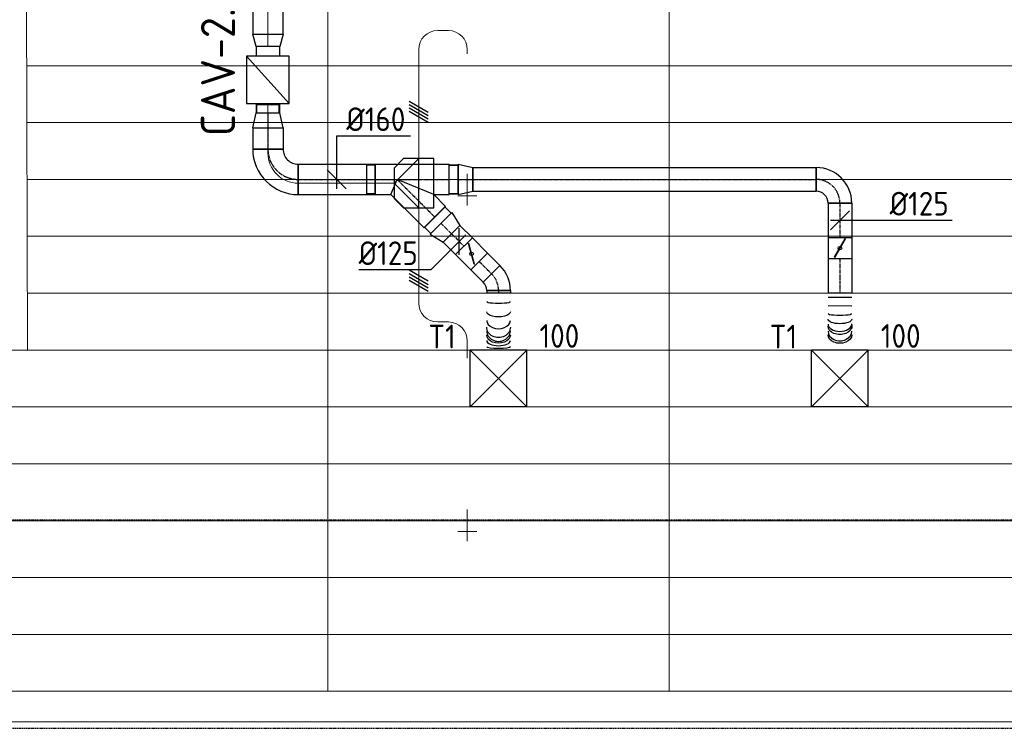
# Model space of a CAD drawing. Header units: millimetres. Extents: x -73785 to 23627, y 5976 to 52620.
# Tile 54 of 56: x -10112 to -4920, y 43951 to 47689. Entities that reach past the tile are written whole.
import ezdxf
from ezdxf.enums import TextEntityAlignment as Align

# ---------------------------------------------------------------- set-up
doc = ezdxf.new("R2010")
doc.units = ezdxf.units.MM
doc.linetypes.add('CENTER2', pattern=[28.575, 19.05, -3.175, 3.175, -3.175])
doc.linetypes.add('HIDDEN', pattern=[9.525, 6.35, -3.175])
for name, color, linetype in [('4plfd', 254, 'Continuous'), ('BALKEN', 7, 'Continuous'), ('WL570---_RETOUR', 100, 'Continuous'), ('WL570---_TOEVOER', 200, 'Continuous'), ('WL570---_TOEVOER_HL', 1, 'Continuous'), ('WL570---_TOEVOER_RST', 200, 'Continuous'), ('WL570---_TOEVOER_RST_HL', 1, 'Continuous'), ('WM570---_RETOUR', 2, 'Continuous'), ('WM570---_TOEVOER', 2, 'Continuous'), ('WM570---_TOEVOER_PR', 2, 'Continuous'), ('WM570---_TOEVOER_RST_PR', 1, 'Continuous')]:
    doc.layers.add(name, color=color, linetype=linetype)
for name, color, linetype, lineweight in [('WL570---_BESTAAND-HARTLIJN', 161, 'Continuous', 0), ('WL570---_BESTAAND-TOEVOER', 180, 'Continuous', 0), ('WL570---_DEMONTEREN', 10, 'Continuous', 0)]:
    doc.layers.add(name, color=color, linetype=linetype, lineweight=lineweight)
doc.layers.get('WL570---_DEMONTEREN').off()
doc.styles.add('BURO-025', font='ISO96.shx', dxfattribs={"height": 2.5})
doc.styles.add('MAATVOERING', font='ISO')

# ---------------------------------------------------------------- blocks, each defined once
blk = doc.blocks.new('Groep-50')
at = {"color": 8, "linetype": 'Continuous', "lineweight": 13}
for p, q in [((-9854.9, 50199.1), (-9854.9, 42999.1)), ((-8054.9, 50199.1), (-8054.9, 42999.1)), ((-11444.9, 46649.1), (-11437.9, 44799.1)), ((-11437.9, 46299.1), (-4181.9, 46299.1)), ((-11437.9, 45999.1), (-4181.9, 45999.1)), ((-11437.9, 45699.1), (-4181.9, 45699.1)), ((-11437.9, 45399.1), (-4181.9, 45399.1)), ((-11437.9, 45099.1), (-4181.9, 45099.1)), ((-11882.7, 44799.1), (-4181.9, 44799.1)), ((-11654.9, 44499.1), (-4154.9, 44499.1)), ((-11654.9, 44199.1), (-4154.9, 44199.1)), ((-11654.9, 43899.1), (-4154.9, 43899.1)), ((-11654.9, 43599.1), (-4154.9, 43599.1)), ((-4154.9, 43299.1), (-11654.9, 43299.1)), ((-4154.9, 42999.1), (-36705.1, 42999.1)), ((-4004.9, 42838.3), (-36705.1, 42838.3))]:
    blk.add_line(p, q, dxfattribs=at)
blk = doc.blocks.new('Block plafond 2e verd')
at = {"layer": '4plfd'}
blk.add_blockref('Groep-50', (73180, -19000), dxfattribs=at)
blk = doc.blocks.new('KARO')
for p, q in [((1, 0.5), (0, 0.5)), ((0, -0.5), (1, -0.5))]:
    blk.add_line(p, q)
at = {"invisible_edges": 15}
blk.add_3dface([(0, 0.5), (0, -0.5), (1, -0.5), (1, 0.5)], dxfattribs=at)
at = {"layer": 'WL570---_BESTAAND-HARTLIJN'}
blk.add_line((0, 0), (1, 0), dxfattribs=at)
blk = doc.blocks.new('OBO10000090ZE')
blk.add_lwpolyline([(-50, 0), (50, 0), (50, 100, 1), (-50, 100)], format="xyb", close=True)
at = {"layer": 'WL570---_BESTAAND-HARTLIJN'}
for points in [[(0, 0), (0, 150)], [(-50, 100), (50, 100)]]:
    blk.add_lwpolyline(points, dxfattribs=at)
blk = doc.blocks.new('OSV1601250650G')
blk.add_lwpolyline([(0, -80), (65.3, -62.5), (65.3, 62.5), (0, 80)], close=True)
at = {"layer": 'WL570---_BESTAAND-HARTLIJN'}
blk.add_line((0, 0), (65.3, 0), dxfattribs=at)
blk = doc.blocks.new('OBO10000090H')
blk.add_lwpolyline([(50, -100, 0.414214), (-100, 50), (-100, -50, -0.414214), (-50, -100)], format="xyb", close=True)
at = {"invisible_edges": 15}
for points in [[(-91.3, -50.8), (-74, 47.7), (-100, 50), (-100, -50)], [(-82.9, -53), (-48.7, 41), (-74, 47.7), (-91.3, -50.8)], [(-75, -56.7), (-25, 29.9), (-48.7, 41), (-82.9, -53)], [(-67.9, -61.7), (-3.6, 14.9), (-25, 29.9), (-75, -56.7)], [(-61.7, -67.9), (14.9, -3.6), (-3.6, 14.9), (-67.9, -61.7)], [(-56.7, -75), (29.9, -25), (14.9, -3.6), (-61.7, -67.9)], [(-53, -82.9), (41, -48.7), (29.9, -25), (-56.7, -75)], [(-50.8, -91.3), (47.7, -74), (41, -48.7), (-53, -82.9)], [(-50, -100), (50, -100), (47.7, -74), (-50.8, -91.3)]]:
    blk.add_3dface(points, dxfattribs=at)
at = {"layer": 'WL570---_BESTAAND-HARTLIJN'}
blk.add_arc((-100, -100), 100, 0, 90, dxfattribs=at)
blk = doc.blocks.new('OBO10000090L')
blk.add_lwpolyline([(50, 0, 0.414214), (-100, 150), (-100, 50, -0.414214), (-50, 0)], format="xyb", close=True)
at = {"invisible_edges": 15}
for points in [[(-91.3, 49.2), (-74, 147.7), (-100, 150), (-100, 50)], [(-82.9, 47), (-48.7, 141), (-74, 147.7), (-91.3, 49.2)], [(-75, 43.3), (-25, 129.9), (-48.7, 141), (-82.9, 47)], [(-67.9, 38.3), (-3.6, 114.9), (-25, 129.9), (-75, 43.3)], [(-61.7, 32.1), (14.9, 96.4), (-3.6, 114.9), (-67.9, 38.3)], [(-56.7, 25), (29.9, 75), (14.9, 96.4), (-61.7, 32.1)], [(-53, 17.1), (41, 51.3), (29.9, 75), (-56.7, 25)], [(-50.8, 8.7), (47.7, 26), (41, 51.3), (-53, 17.1)], [(-50, 0), (50, 0), (47.7, 26), (-50.8, 8.7)]]:
    blk.add_3dface(points, dxfattribs=at)
at = {"layer": 'WL570---_BESTAAND-HARTLIJN'}
blk.add_arc((-100, 0), 100, 0, 90, dxfattribs=at)
blk = doc.blocks.new('OBO16000090H')
blk.add_lwpolyline([(80, -160, 0.414214), (-160, 80), (-160, -80, -0.414214), (-80, -160)], format="xyb", close=True)
at = {"invisible_edges": 15}
for points in [[(-146.1, -81.2), (-118.3, 76.4), (-160, 80), (-160, -80)], [(-132.6, -84.8), (-77.9, 65.5), (-118.3, 76.4), (-146.1, -81.2)], [(-120, -90.7), (-40, 47.8), (-77.9, 65.5), (-132.6, -84.8)], [(-108.6, -98.7), (-5.7, 23.9), (-40, 47.8), (-120, -90.7)], [(-98.7, -108.6), (23.9, -5.7), (-5.7, 23.9), (-108.6, -98.7)], [(-90.7, -120), (47.8, -40), (23.9, -5.7), (-98.7, -108.6)], [(-84.8, -132.6), (65.5, -77.9), (47.8, -40), (-90.7, -120)], [(-81.2, -146.1), (76.4, -118.3), (65.5, -77.9), (-84.8, -132.6)], [(-80, -160), (80, -160), (76.4, -118.3), (-81.2, -146.1)]]:
    blk.add_3dface(points, dxfattribs=at)
at = {"layer": 'WL570---_BESTAAND-HARTLIJN'}
blk.add_arc((-160, -160), 160, 0, 90, dxfattribs=at)
blk = doc.blocks.new('VBX1251250012525000')
blk.add_lwpolyline([(50, -112.5), (300, -112.5), (300, 112.5), (50, 112.5)], close=True)
for points in [[(50, 62.5), (0, 62.5), (0, -62.5), (50, -62.5)], [(300, -62.5), (350, -62.5), (350, 62.5), (300, 62.5)]]:
    blk.add_lwpolyline(points)
at = {"layer": 'WL570---_BESTAAND-HARTLIJN'}
blk.add_line((300, 0), (350, 0), dxfattribs=at)
at = {"layer": 'WL570---_BESTAAND-TOEVOER'}
blk.add_line((50, -112.5), (300, 112.5), dxfattribs=at)
blk = doc.blocks.new('OSV16010001120G')
blk.add_lwpolyline([(0, -80), (112, -50), (112, 50), (0, 80)], close=True)
at = {"layer": 'WL570---_BESTAAND-HARTLIJN'}
blk.add_line((0, 0), (112, 0), dxfattribs=at)
blk = doc.blocks.new('OTS16016016000H')
at = {"layer": 'WL570---_RETOUR'}
blk.add_line((-130, 0), (130, 0), dxfattribs=at)
blk.add_lwpolyline([(-130, -80), (130, -80), (130, 80), (80, 130), (-80, 130), (-130, 80)], close=True, dxfattribs=at)
blk.add_lwpolyline([(-130, 0), (0, 130), (130, 0)], dxfattribs=at)
blk = doc.blocks.new('UISO')
at = {"layer": 'WL570---_TOEVOER'}
for p, q in [((0, 0.36), (1, 0.937)), ((0, 0.18), (1, 0.757)), ((0, 0), (1, 0.577)), ((0, -0.18), (1, 0.397))]:
    blk.add_line(p, q, dxfattribs=at)
blk = doc.blocks.new('*U436')
at = {"color": 0, "ltscale": 10}
for p, q in [((150, 150, -2500), (-150, 150, -2500)), ((-150, -150, -2500), (-150, 150, -2500)), ((150, -150, -2500), (-150, 150, -2500)), ((-150, -150, -2500), (150, 150, -2500)), ((150, -150, -2500), (150, 150, -2500)), ((150, -150, -2500), (-150, -150, -2500))]:
    blk.add_line(p, q, dxfattribs=at)
at = {"layer": 'WL570---_TOEVOER_RST_HL', "linetype": 'CENTER2'}
blk.add_circle((0, 0, -2500), 0.075, dxfattribs=at)
at = {"layer": 'WL570---_TOEVOER_RST', "color": 2, "style": 'BURO-025'}
for tag in ['MC', 'Q']:
    blk.add_attdef(tag, text='', height=125, dxfattribs=at).set_placement((0, 0), align=Align.MIDDLE)
at = {"layer": 'WM570---_TOEVOER_RST_PR', "color": 2, "style": 'BURO-025'}
blk.add_attdef('POSNR', text='', height=125, dxfattribs=at).set_placement((0, 0), align=Align.MIDDLE)
blk = doc.blocks.new('*U437')
at = {"color": 0, "ltscale": 10}
for p, q in [((150, 150, -2500), (-150, 150, -2500)), ((-150, -150, -2500), (-150, 150, -2500)), ((150, -150, -2500), (-150, 150, -2500)), ((-150, -150, -2500), (150, 150, -2500)), ((150, -150, -2500), (150, 150, -2500)), ((150, -150, -2500), (-150, -150, -2500))]:
    blk.add_line(p, q, dxfattribs=at)
at = {"layer": 'WL570---_TOEVOER_RST_HL', "linetype": 'CENTER2'}
blk.add_circle((0, 0, -2500), 0.075, dxfattribs=at)
at = {"layer": 'WL570---_TOEVOER_RST', "color": 2, "style": 'BURO-025'}
for tag in ['MC', 'Q']:
    blk.add_attdef(tag, text='', height=125, dxfattribs=at).set_placement((0, 0), align=Align.MIDDLE)
at = {"layer": 'WM570---_TOEVOER_RST_PR', "color": 2, "style": 'BURO-025'}
blk.add_attdef('POSNR', text='', height=125, dxfattribs=at).set_placement((0, 0), align=Align.MIDDLE)
blk = doc.blocks.new('*U438')
at = {"color": 0, "ltscale": 10}
for p, q in [((144.9, 252.4), (177.9, 285.4)), ((177.9, 285.4), (285.4, 177.9)), ((-33.1, 80), (142.1, 255.2)), ((142.1, 255.2), (255.2, 142.1)), ((252.4, 144.9), (285.4, 177.9)), ((193.1, 80), (255.2, 142.1)), ((-115, 76), (-161.7, 76)), ((-161.7, -76), (-161.7, 76)), ((-115, 80), (-33.1, 80)), ((-115, 80), (-115, -80)), ((-33.1, 80), (0, 0)), ((193.1, 80), (0, 0)), ((193.1, 80), (275, 80)), ((275, 80), (275, -80)), ((275, 76), (321.7, 76)), ((321.7, 76), (321.7, -76)), ((-115, -76), (-161.7, -76)), ((-115, -80), (275, -80)), ((275, -76), (321.7, -76))]:
    blk.add_line(p, q, dxfattribs=at)
at = {"layer": 'WL570---_TOEVOER_HL', "linetype": 'CENTER2'}
for p, q in [((0, 0), (198.6, 198.6)), ((-115, 0), (275, 0))]:
    blk.add_line(p, q, dxfattribs=at)
at = {"layer": 'WM570---_TOEVOER_PR', "color": 2, "style": 'BURO-025'}
blk.add_attdef('POSNR', text='', height=125, dxfattribs=at).set_placement((0, 0), align=Align.MIDDLE)
blk = doc.blocks.new('*U439')
at = {"color": 0, "ltscale": 10}
for p, q in [((0, 62.5, -2700), (13.5, 62.5, -2700)), ((0, -62.5, -2700), (0, 62.5, -2700)), ((13.5, 62.5, -2700), (13.5, -62.5, -2700)), ((0, -62.5, -2700), (13.5, -62.5, -2700))]:
    blk.add_line(p, q, dxfattribs=at)
at = {"layer": 'WL570---_TOEVOER_HL', "linetype": 'CENTER2'}
blk.add_line((0, 0, -2700), (13.5, 0, -2700), dxfattribs=at)
at = {"layer": 'WM570---_TOEVOER_PR', "color": 2, "style": 'BURO-025'}
blk.add_attdef('POSNR', text='', height=125, dxfattribs=at).set_placement((0, 0), align=Align.MIDDLE)
blk = doc.blocks.new('*U440')
at = {"color": 0, "ltscale": 10}
for p, q in [((0, 62.5, -2700), (0, -62.5, -2700)), ((313.4, 62.5, -2700), (313.4, -62.5, -2700))]:
    blk.add_line(p, q, dxfattribs=at)
for centre, major_axis, ratio, start_param, end_param in [((57.1, 0, -2700), (0, -62.5), 0.150805, 6.283184, 9.424777), ((157.8, 0, -2700), (0, -62.5), 0.68815, 6.283178, 9.424771), ((212.8, 0, -2700), (0, 62.5), 0.876091, 3.141614, 6.283207), ((263, 0, -2700), (0, 62.5), 0.439001, 3.141596, 6.283188)]:
    blk.add_ellipse(centre, major_axis=major_axis, ratio=ratio, start_param=start_param, end_param=end_param, dxfattribs=at)
at = {"color": 0, "ltscale": 10, "extrusion": (0, 0, -1)}
for centre, major_axis, ratio, start_param, end_param in [((111.1, 0, -2700), (0, 62.5), 0.439001, 6.283182, 9.424775), ((193, 0, -2700), (0, 62.5), 0.876091, 6.283164, 9.424757), ((234.4, 0, -2700), (0, -62.5), 0.68815, 3.1416, 6.283193), ((296.1, 0, -2700), (0, -62.5), 0.150805, 3.141594, 6.283186)]:
    blk.add_ellipse(centre, major_axis=major_axis, ratio=ratio, start_param=start_param, end_param=end_param, dxfattribs=at)
at = {"layer": 'WM570---_TOEVOER_PR', "color": 2, "style": 'BURO-025'}
blk.add_attdef('POSNR', text='', height=125, dxfattribs=at).set_placement((0, 0), align=Align.MIDDLE)
blk = doc.blocks.new('*U441')
at = {"color": 0, "ltscale": 10}
for p, q in [((0, 80, -2700), (406.2, 80, -2700)), ((0, -80, -2700), (0, 80, -2700)), ((406.2, 80, -2700), (406.2, -80, -2700)), ((0, -80, -2700), (406.2, -80, -2700))]:
    blk.add_line(p, q, dxfattribs=at)
at = {"layer": 'WL570---_TOEVOER_HL', "linetype": 'CENTER2'}
blk.add_line((0, 0, -2700), (406.2, 0, -2700), dxfattribs=at)
at = {"layer": 'WM570---_TOEVOER_PR', "color": 2, "style": 'BURO-025'}
blk.add_attdef('POSNR', text='', height=125, dxfattribs=at).set_placement((0, 0), align=Align.MIDDLE)
blk = doc.blocks.new('*U442')
at = {"color": 0, "ltscale": 10}
for p, q in [((-80, 160, -2700), (80, 160, -2700)), ((-160, -80, -2700), (-160, 80, -2700))]:
    blk.add_line(p, q, dxfattribs=at)
for radius in [80, 240]:
    blk.add_arc((-160, 160, -2700), radius, 270, 360, dxfattribs=at)
at = {"layer": 'WL570---_TOEVOER_HL', "linetype": 'CENTER2'}
blk.add_arc((-160, 160, -2700), 160, 270, 0, dxfattribs=at)
at = {"layer": 'WM570---_TOEVOER_PR', "color": 2, "style": 'BURO-025'}
blk.add_attdef('POSNR', text='', height=125, dxfattribs=at).set_placement((0, 0), align=Align.MIDDLE)
blk = doc.blocks.new('*U443')
at = {"color": 0, "ltscale": 10}
for p, q in [((-125, -62.5, -2700), (-125, 62.5, -2700)), ((62.5, -125, -2700), (-62.5, -125, -2700)), ((59.375, -125, -2700), (0, -125, -2700))]:
    blk.add_line(p, q, dxfattribs=at)
for radius in [187.5, 62.5]:
    blk.add_arc((-125, -125, -2700), radius, 0, 90, dxfattribs=at)
at = {"layer": 'WL570---_TOEVOER_HL', "linetype": 'CENTER2'}
blk.add_arc((-125, -125, -2700), 125, 0, 90, dxfattribs=at)
at = {"layer": 'WM570---_TOEVOER_PR', "color": 2, "style": 'BURO-025'}
blk.add_attdef('POSNR', text='', height=125, dxfattribs=at).set_placement((0, 0), align=Align.MIDDLE)
blk = doc.blocks.new('*U444')
at = {"color": 0, "ltscale": 10}
for p, q in [((0, 62.5, -2700), (1809.9, 62.5, -2700)), ((0, -62.5, -2700), (0, 62.5, -2700)), ((1809.9, 62.5, -2700), (1809.9, -62.5, -2700)), ((0, -62.5, -2700), (1809.9, -62.5, -2700))]:
    blk.add_line(p, q, dxfattribs=at)
at = {"layer": 'WL570---_TOEVOER_HL', "linetype": 'CENTER2'}
blk.add_line((0, 0, -2700), (1809.9, 0, -2700), dxfattribs=at)
at = {"layer": 'WM570---_TOEVOER_PR', "color": 2, "style": 'BURO-025'}
blk.add_attdef('POSNR', text='', height=125, dxfattribs=at).set_placement((0, 0), align=Align.MIDDLE)
blk = doc.blocks.new('*U445')
at = {"color": 0, "ltscale": 10}
for p, q in [((0, 76, -2700), (-46.7, 76, -2700)), ((-46.7, -76, -2700), (-46.7, 76, -2700)), ((-46.7, -76, -2700), (-46.7, 76, -2700)), ((0, 80, -2700), (78.2, 62.5, -2700)), ((0, 80, -2700), (0, -80, -2700)), ((78.2, 62.5, -2700), (78.2, -62.5, -2700)), ((0, -76, -2700), (-46.7, -76, -2700)), ((0, -80, -2700), (78.2, -62.5, -2700))]:
    blk.add_line(p, q, dxfattribs=at)
at = {"layer": 'WL570---_TOEVOER_HL', "linetype": 'CENTER2'}
blk.add_line((0, 0, -2700), (78.2, 0, -2700), dxfattribs=at)
for centre in [(0, 0, -2700), (78.2, 0, -2700)]:
    blk.add_circle(centre, 0.075, dxfattribs=at)
at = {"layer": 'WM570---_TOEVOER_PR', "color": 2, "style": 'BURO-025'}
blk.add_attdef('POSNR', text='', height=125, dxfattribs=at).set_placement((0, 0), align=Align.MIDDLE)
blk = doc.blocks.new('*U446')
at = {"color": 0, "ltscale": 10}
for p, q in [((0, 62.5, -2700), (0, -62.5, -2700)), ((22.5, 62.5, -2700), (22.5, -62.5, -2700)), ((67.6, 62.5, -2700), (67.6, -62.5, -2700)), ((163.3, 62.6, -2700), (161.1, 62.5, -2700)), ((166.2, 62.5, -2700), (168.2, 62.5, -2700)), ((170.9, 62.5, -2700), (172.1, 62.5, -2700))]:
    blk.add_line(p, q, dxfattribs=at)
for centre, major_axis, ratio, start_param, end_param in [((107.6, 0, -2700), (0, -62.5), 0.131652, 0.000006, 3.141599), ((163.2, 0, -2700), (0, -62.5), 0.614014, 0.000045, 3.141637), ((200.6, 0.1, -2700), (0, 62.5), 0.811182, 3.141472, 6.283065)]:
    blk.add_ellipse(centre, major_axis=major_axis, ratio=ratio, start_param=start_param, end_param=end_param, dxfattribs=at)
at = {"color": 0, "ltscale": 10, "extrusion": (0, 0, -1)}
for centre, major_axis, ratio, start_param, end_param in [((136.9, 0, -2700), (0, 62.5), 0.385986, 0.000021, 3.141613), ((173.9, 0, -2700), (0, 62.5), 0.707107, 0, 3.141593), ((174.5, 0.1, -2700), (0.1, -62.5), 0.950531, 3.141093, 3.381732), ((220.1, 0.1, -2700), (0, 62.5), 0.707107, 0, 3.141593)]:
    blk.add_ellipse(centre, major_axis=major_axis, ratio=ratio, start_param=start_param, end_param=end_param, dxfattribs=at)
at = {"layer": 'WM570---_TOEVOER_PR', "color": 2, "style": 'BURO-025'}
blk.add_attdef('POSNR', text='', height=125, dxfattribs=at).set_placement((0, 0), align=Align.MIDDLE)
blk = doc.blocks.new('*U449')
at = {"color": 0, "ltscale": 10}
for p, q in [((-51.8, -62.5, -2700), (-51.8, 62.5, -2700)), ((80.8, 7.6, -2700), (-7.6, -80.8, -2700))]:
    blk.add_line(p, q, dxfattribs=at)
for radius in [187.6, 62.6]:
    blk.add_arc((-51.8, -125.1, -2700), radius, 45, 90, dxfattribs=at)
at = {"layer": 'WL570---_TOEVOER_HL', "linetype": 'CENTER2'}
blk.add_arc((-51.8, -125.1, -2700), 125.1, 45, 90, dxfattribs=at)
at = {"layer": 'WM570---_TOEVOER_PR', "color": 2, "style": 'BURO-025'}
blk.add_attdef('POSNR', text='', height=125, dxfattribs=at).set_placement((0, 0), align=Align.MIDDLE)
blk = doc.blocks.new('*U450')
at = {"color": 0, "ltscale": 10}
for p, q in [((0, 76, -2700), (-46.7, 76, -2700)), ((-46.7, -76, -2700), (-46.7, 76, -2700)), ((-46.7, -76, -2700), (-46.7, 76, -2700)), ((0, 80, -2700), (78.2, 62.5, -2700)), ((0, 80, -2700), (0, -80, -2700)), ((78.2, 62.5, -2700), (78.2, -62.5, -2700)), ((0, -76, -2700), (-46.7, -76, -2700)), ((0, -80, -2700), (78.2, -62.5, -2700))]:
    blk.add_line(p, q, dxfattribs=at)
at = {"layer": 'WL570---_TOEVOER_HL', "linetype": 'CENTER2'}
blk.add_line((0, 0, -2700), (78.2, 0, -2700), dxfattribs=at)
for centre in [(0, 0, -2700), (78.2, 0, -2700)]:
    blk.add_circle(centre, 0.075, dxfattribs=at)
at = {"layer": 'WM570---_TOEVOER_PR', "color": 2, "style": 'BURO-025'}
blk.add_attdef('POSNR', text='', height=125, dxfattribs=at).set_placement((0, 0), align=Align.MIDDLE)
blk = doc.blocks.new('*U451')
at = {"color": 0, "ltscale": 10}
for p, q in [((0, 62.5, -2700), (92.9, 62.5, -2700)), ((0, -62.5, -2700), (0, 62.5, -2700)), ((0, -62.5, -2700), (92.9, -62.5, -2700))]:
    blk.add_line(p, q, dxfattribs=at)
at = {"layer": 'WL570---_TOEVOER_HL', "linetype": 'CENTER2'}
blk.add_line((0, 0, -2700), (92.9, 0, -2700), dxfattribs=at)
at = {"layer": 'WM570---_TOEVOER_PR', "color": 2, "style": 'BURO-025'}
blk.add_attdef('POSNR', text='', height=125, dxfattribs=at).set_placement((0, 0), align=Align.MIDDLE)
blk = doc.blocks.new('*U452')
at = {"ltscale": 10}
for p, q in [((-56.5, 62.5, -2700), (56.4, 62.5, -2700)), ((-56.5, -62.5, -2700), (-56.5, 62.5, -2700)), ((56.4, 62.5, -2700), (56.4, -62.5, -2700)), ((-49.4, 27.3, -2700), (-48.4, 29.1, -2700)), ((48.4, -29.1, -2700), (-49.4, 27.3, -2700)), ((49.4, -27.3, -2700), (-48.4, 29.1, -2700)), ((48.4, -29.1, -2700), (49.4, -27.3, -2700)), ((-56.5, -62.5, -2700), (56.4, -62.5, -2700))]:
    blk.add_line(p, q, dxfattribs=at)
blk.add_circle((0, 0, -2700), 9.41, dxfattribs=at)
at = {"layer": 'WL570---_TOEVOER', "color": 2, "style": 'BURO-025'}
blk.add_attdef('I', text='', height=125, dxfattribs=at).set_placement((0, 0), align=Align.MIDDLE)
at = {"layer": 'WM570---_TOEVOER_PR', "color": 2, "style": 'BURO-025'}
blk.add_attdef('POSNR', text='', height=125, dxfattribs=at).set_placement((0, 0), align=Align.MIDDLE)
blk = doc.blocks.new('*U453')
at = {"color": 0, "ltscale": 10}
for p, q in [((0, 62.5, -2700), (92.9, 62.5, -2700)), ((92.9, 62.5, -2700), (92.9, -62.5, -2700)), ((0, -62.5, -2700), (92.9, -62.5, -2700))]:
    blk.add_line(p, q, dxfattribs=at)
at = {"layer": 'WL570---_TOEVOER_HL', "linetype": 'CENTER2'}
blk.add_line((0, 0, -2700), (92.9, 0, -2700), dxfattribs=at)
at = {"layer": 'WM570---_TOEVOER_PR', "color": 2, "style": 'BURO-025'}
blk.add_attdef('POSNR', text='', height=125, dxfattribs=at).set_placement((0, 0), align=Align.MIDDLE)
blk = doc.blocks.new('*U454')
at = {"color": 0, "ltscale": 10}
for p, q in [((0, 62.5, -2700), (181.1, 62.5, -2700)), ((0, -62.5, -2700), (0, 62.5, -2700)), ((0, -62.5, -2700), (181.1, -62.5, -2700))]:
    blk.add_line(p, q, dxfattribs=at)
at = {"layer": 'WL570---_TOEVOER_HL', "linetype": 'CENTER2'}
blk.add_line((0, 0, -2700), (181.1, 0, -2700), dxfattribs=at)
at = {"layer": 'WM570---_TOEVOER_PR', "color": 2, "style": 'BURO-025'}
blk.add_attdef('POSNR', text='', height=125, dxfattribs=at).set_placement((0, 0), align=Align.MIDDLE)
blk = doc.blocks.new('*U455')
at = {"ltscale": 10}
for p, q in [((-56.5, 62.5, -2700), (56.4, 62.5, -2700)), ((-56.5, -62.5, -2700), (-56.5, 62.5, -2700)), ((56.4, 62.5, -2700), (56.4, -62.5, -2700)), ((-49.4, 27.3, -2700), (-48.4, 29.1, -2700)), ((48.4, -29.1, -2700), (-49.4, 27.3, -2700)), ((49.4, -27.3, -2700), (-48.4, 29.1, -2700)), ((48.4, -29.1, -2700), (49.4, -27.3, -2700)), ((-56.5, -62.5, -2700), (56.4, -62.5, -2700))]:
    blk.add_line(p, q, dxfattribs=at)
blk.add_circle((0, 0, -2700), 9.41, dxfattribs=at)
at = {"layer": 'WL570---_TOEVOER', "color": 2, "style": 'BURO-025'}
blk.add_attdef('I', text='', height=125, dxfattribs=at).set_placement((0, 0), align=Align.MIDDLE)
at = {"layer": 'WM570---_TOEVOER_PR', "color": 2, "style": 'BURO-025'}
blk.add_attdef('POSNR', text='', height=125, dxfattribs=at).set_placement((0, 0), align=Align.MIDDLE)
blk = doc.blocks.new('*U456')
at = {"color": 0, "ltscale": 10}
for p, q in [((0, 62.5, -2700), (181.1, 62.5, -2700)), ((181.1, 62.5, -2700), (181.1, -62.5, -2700)), ((0, -62.5, -2700), (181.1, -62.5, -2700))]:
    blk.add_line(p, q, dxfattribs=at)
at = {"layer": 'WL570---_TOEVOER_HL', "linetype": 'CENTER2'}
blk.add_line((0, 0, -2700), (181.1, 0, -2700), dxfattribs=at)
at = {"layer": 'WM570---_TOEVOER_PR', "color": 2, "style": 'BURO-025'}
blk.add_attdef('POSNR', text='', height=125, dxfattribs=at).set_placement((0, 0), align=Align.MIDDLE)
blk = doc.blocks.new('*U457')
at = {"color": 0, "ltscale": 10}
for p, q in [((0, 59.375), (-44.3, 59.375)), ((-44.3, -59.375), (-44.3, 59.375)), ((-44.3, -59.375), (-44.3, 59.375)), ((78.2, 80), (0, 62.5)), ((0, -62.5), (0, 62.5)), ((78.2, -80), (78.2, 80)), ((0, -59.375), (-44.3, -59.375)), ((78.2, -80), (0, -62.5))]:
    blk.add_line(p, q, dxfattribs=at)
at = {"layer": 'WL570---_TOEVOER_HL', "linetype": 'CENTER2'}
blk.add_line((0, 0), (78.2, 0), dxfattribs=at)
for centre in [(0, 0), (78.2, 0)]:
    blk.add_circle(centre, 0.075, dxfattribs=at)
at = {"layer": 'WM570---_TOEVOER_PR', "color": 2, "style": 'BURO-025'}
blk.add_attdef('POSNR', text='', height=125, dxfattribs=at).set_placement((0, 0), align=Align.MIDDLE)
blk = doc.blocks.new('*U458')
at = {"color": 0, "ltscale": 10}
for p, q in [((0, 80), (112.4, 80)), ((0, -80), (0, 80)), ((112.4, 80), (112.4, -80)), ((0, -80), (112.4, -80))]:
    blk.add_line(p, q, dxfattribs=at)
at = {"layer": 'WL570---_TOEVOER_HL', "linetype": 'CENTER2'}
blk.add_line((0, 0), (112.4, 0), dxfattribs=at)
at = {"layer": 'WM570---_TOEVOER_PR', "color": 2, "style": 'BURO-025'}
blk.add_attdef('POSNR', text='', height=125, dxfattribs=at).set_placement((0, 0), align=Align.MIDDLE)
blk = doc.blocks.new('*U509')
at = {"layer": 'WM570---_TOEVOER', "color": 0, "ltscale": 10}
for p, q in [((-50, -50), (50, 50)), ((-50, 0), (212.5, 0)), ((212.5, 0), (592.9, 0))]:
    blk.add_line(p, q, dxfattribs=at)
at = {"layer": 'WM570---_TOEVOER', "color": 0, "style": 'BURO-025'}
blk.add_text('%%c125', height=125, dxfattribs=at).set_placement((262.5, 25))
blk = doc.blocks.new('*U510')
at = {"layer": 'WM570---_TOEVOER', "color": 0, "ltscale": 10}
for p, q in [((0, 230), (389.3, 230)), ((0, -50), (0, 230)), ((50, -50), (-50, 50))]:
    blk.add_line(p, q, dxfattribs=at)
at = {"layer": 'WM570---_TOEVOER', "color": 0, "style": 'BURO-025'}
blk.add_text('%%c160', height=125, dxfattribs=at).set_placement((50, 255))
blk = doc.blocks.new('*U557')
at = {"layer": 'WM570---_TOEVOER', "color": 0, "ltscale": 10}
for p, q in [((0, -70.7), (0, 70.7)), ((35.4, 35.4), (-149.5, -149.5)), ((-149.5, -149.5), (-529.9, -149.5))]:
    blk.add_line(p, q, dxfattribs=at)
at = {"layer": 'WM570---_TOEVOER', "color": 0, "style": 'BURO-025'}
blk.add_text('%%c125', height=125, dxfattribs=at).set_placement((-529.9, -124.5))

msp = doc.modelspace()

# ---------------------------------------------------------------- linework, layer by layer
at = {"layer": 'BALKEN', "color": 2, "linetype": 'HIDDEN'}
for p, q in [((-53685.9, 45051.1), (-2746.7, 45051.1)), ((-53685.9, 43951.1), (-2746.7, 43951.1))]:
    msp.add_line(p, q, dxfattribs=at)

# ---------------------------------------------------------------- block references
at = {"layer": 'WL570---_DEMONTEREN', "xscale": -1}
for name, p, rotation in [('OBO10000090H', (-8008.1, 47631.5), 359.999999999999), ('OBO16000090H', (-8803.2, 46826.5), 90.00000000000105), ('OSV16010001120G', (-8008.1, 46618.6), 90), ('OBO10000090H', (-8008.1, 46094.4), 89.99999999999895)]:
    msp.add_blockref(name, p, dxfattribs=dict(at, rotation=rotation))
at = {"layer": 'WL570---_DEMONTEREN'}
for name, p, xscale, yscale, zscale, rotation in [('KARO', (-7851.7, 47631.5), -56.45693985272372, 100, 100, 359.999999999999), ('KARO', (-8008.1, 47531.5), -385.1043396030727, 100, 100, 90), ('KARO', (-7751.8, 47531.3), -22.48026519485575, 100, 100, 89.99999999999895), ('KARO', (-8803.2, 47132), 145.5298471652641, 160, 160, 270.0000000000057), ('KARO', (-8008.1, 46956.5), -77.92349494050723, 160, 160, 270.0000000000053), ('KARO', (-8138.1, 46826.5), 505.110756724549, 160, 160, 180.0000000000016), ('KARO', (-7751.8, 46859.5), 16.03765465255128, 100, 100, 89.99999999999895), ('KARO', (-8008.1, 46696.5), 77.92349494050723, 160, 160, 269.9999999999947), ('KARO', (-8008.1, 46194.4), -312.1349456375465, 100, 100, 270), ('UISO', (-8058.1, 46350.6), -100, 100, 100, 180), ('KARO', (-7908.1, 46094.4), -56.45693985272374, 100, 100, 180), ('KARO', (-7751.8, 45903.8), -90.43692295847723, 100, 100, 269.999999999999), ('KARO', (-7751.8, 45088.5), 16.03765465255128, 100, 100, 89.99999999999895)]:
    msp.add_blockref(name, p, dxfattribs=dict(at, xscale=xscale, yscale=yscale, zscale=zscale, rotation=rotation))
for p in [(-7751.8, 47531.5), (-7751.8, 45994.4)]:
    msp.add_blockref('OBO10000090L', p, dxfattribs=at)
at = {"layer": 'WL570---_DEMONTEREN', "xscale": -100, "yscale": 100, "zscale": 100}
msp.add_blockref('UISO', (-7958.1, 47164.1), dxfattribs=at)
at = {"layer": 'WL570---_DEMONTEREN'}
for name, p, rotation in [('OSV1601250650G', (-8803.2, 47131.6), 90.00000000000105), ('OSV16010001120G', (-8008.1, 47034.4), 90), ('OTS16016016000H', (-8008.1, 46826.5), 90), ('OBO10000090ZE', (-7751.8, 46859.5), 179.9999999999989), ('OBO10000090ZE', (-7751.8, 45088.5), 179.9999999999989)]:
    msp.add_blockref(name, p, dxfattribs=dict(at, rotation=rotation))
at = {"layer": 'WL570---_TOEVOER', "xscale": 575.2764299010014, "yscale": 160, "zscale": 160, "rotation": 90.00000000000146}
msp.add_blockref('KARO', (-8803.2, 47611.7), dxfattribs=at)
at = {"layer": 'WL570---_TOEVOER', "xscale": -1}
for name, p, rotation in [('OSV1601250650G', (-8803.2, 47612.1), 90.00000000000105), ('*U438', (-8122, 46846.3), 180)]:
    msp.add_blockref(name, p, dxfattribs=dict(at, rotation=rotation))
at = {"layer": 'WL570---_TOEVOER'}
for name, p, rotation in [('VBX1251250012525000', (-8803.2, 47546.9), 270.000000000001), ('*U457', (-8803.2, 47196.9), 270), ('*U458', (-8803.2, 47118.7), 270), ('*U442', (-8803.2, 46846.3, 2700), 270), ('*U450', (-7890.4, 46614.7, 2700), 314.9999999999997), ('*U454', (-5787.3, 46721.3, 2700), 269.9898714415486), ('*U451', (-7835.1, 46559.4, 2700), 314.9999999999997), ('*U452', (-7729.5, 46453.8, 2700), 314.9999999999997), ('*U455', (-5787.3, 46483.8, 2700), 269.9898714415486), ('*U453', (-7689.6, 46413.9, 2700), 314.9999999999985), ('*U456', (-5787.3, 46427.4, 2700), 269.9898714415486), ('*U449', (-7587.3, 46311.6, 2700), 314.9999999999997), ('*U439', (-7587.3, 46259.8, 2700), 270.0083187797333), ('*U440', (-7587.3, 46259.8, 2700), 269.9999999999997), ('*U446', (-5787.3, 46246.3, 2700), 269.9898714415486)]:
    msp.add_blockref(name, p, dxfattribs=dict(at, rotation=rotation))
for name, p in [('*U441', (-8643.2, 46846.3, 2700)), ('*U445', (-7800.3, 46846.3, 2700)), ('*U444', (-7722.1, 46846.3, 2700)), ('*U443', (-5787.3, 46846.3, 2700))]:
    msp.add_blockref(name, p, dxfattribs=at)
ref = msp.add_blockref('*U437', (-7587.3, 45796.4, 2500), dxfattribs=at)
ref.add_attrib('Q', '100', (-7371.4, 45958.3), dxfattribs={"layer": 'WL570---_TOEVOER_RST', "color": 2, "height": 125, "style": 'BURO-025'})
ref.add_attrib('MC', 'T1', (-7957.4, 45955), dxfattribs={"layer": 'WL570---_TOEVOER_RST', "color": 2, "height": 125, "style": 'BURO-025'})
ref = msp.add_blockref('*U436', (-5787.3, 45796.3, 2500), dxfattribs=at)
ref.add_attrib('Q', '100', (-5571.4, 45958.2), dxfattribs={"layer": 'WL570---_TOEVOER_RST', "color": 2, "height": 125, "style": 'BURO-025'})
ref.add_attrib('MC', 'T1', (-6157.4, 45954.8), dxfattribs={"layer": 'WL570---_TOEVOER_RST', "color": 2, "height": 125, "style": 'BURO-025'})
at = {"layer": 'WM570---_RETOUR'}
msp.add_blockref('Block plafond 2e verd', (-71812.3, 20147.2), dxfattribs=at)
at = {"layer": 'WM570---_TOEVOER'}
for name, p in [('*U510', (-8440.1, 46846.3, 2700)), ('*U509', (-5787.3, 46630.8, 2700)), ('*U557', (-7794.9, 46519.2, 2700))]:
    msp.add_blockref(name, p, dxfattribs=at)

# ---------------------------------------------------------------- texts
at = {"layer": 'WM570---_TOEVOER', "style": 'MAATVOERING'}
msp.add_text('CAV-2.', height=180, rotation=90, dxfattribs=at).set_placement((-8976.6, 47074.7))

doc.saveas('drawing.dxf')
